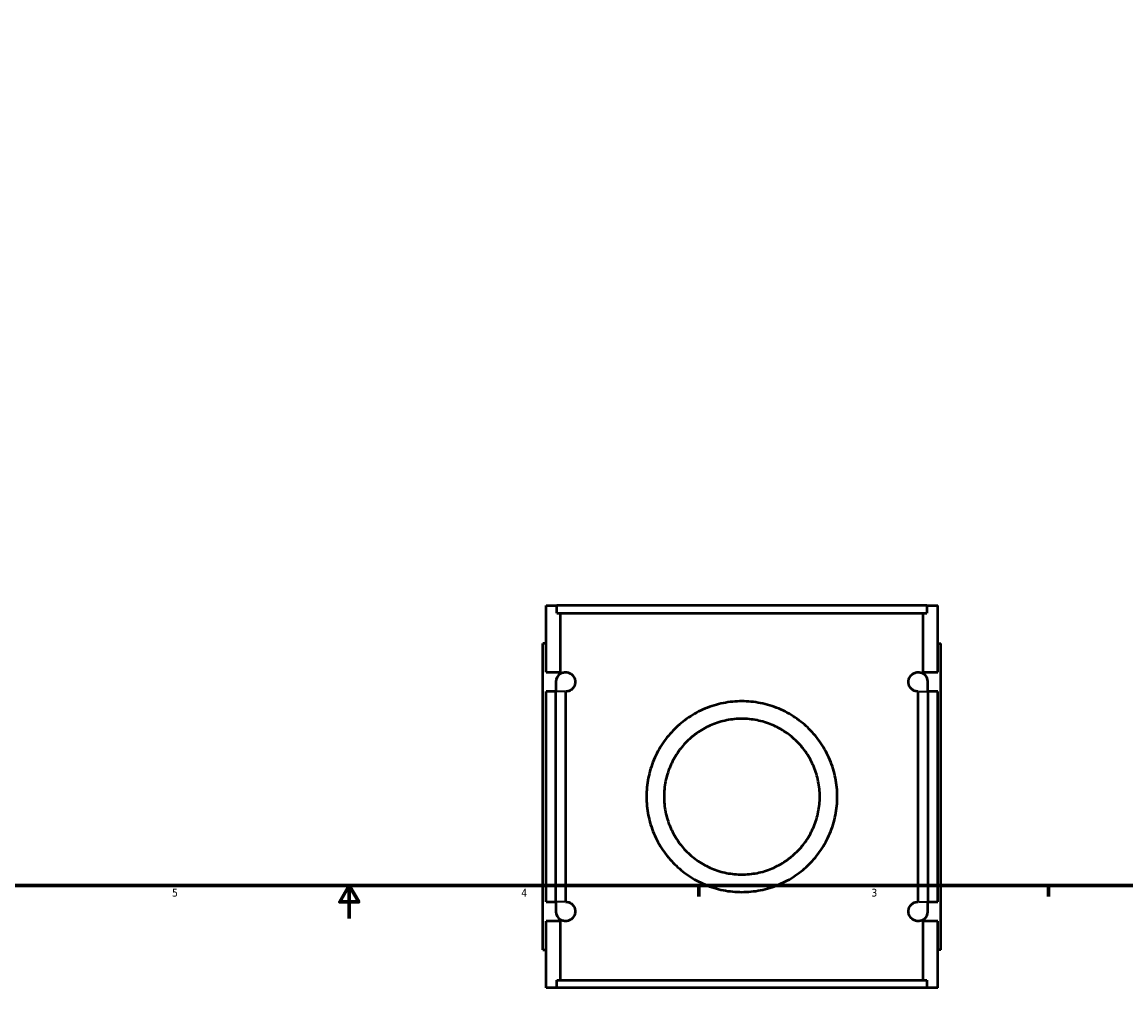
# Model space of a CAD drawing. Header units: inches. Extents: x -0.9 to 53.8, y -0.2 to 48.9.
# Tile 3 of 8: x 13 to 26.4, y -0.2 to 11.5. Entities that reach past the tile are written whole.
import ezdxf

# ---------------------------------------------------------------- set-up
doc = ezdxf.new("R2010")
doc.units = ezdxf.units.IN
doc.header["$MEASUREMENT"] = 0
for name, color, linetype, lineweight in [('Border (ANSI)', 7, 'Continuous', 70), ('Visible (ANSI)', 7, 'Continuous', 50), ('Visible Narrow (ANSI)', 7, 'Continuous', 35)]:
    doc.layers.add(name, color=color, linetype=linetype, lineweight=lineweight)
doc.styles.add('Note Text (ANSI)', font='tahoma.ttf')

# ---------------------------------------------------------------- blocks, each defined once
blk = doc.blocks.new('Borders Default Border')
at = {"layer": 'Border (ANSI)'}
for p, q in [((21.25, 1), (21.25, 0.866)), ((25.5, 1), (25.5, 0.866))]:
    blk.add_line(p, q, dxfattribs=at)
at = {"layer": 'Border (ANSI)', "flags": 128}
for points in [[(0.5, 1), (0.5, 21), (33.5, 21), (33.5, 1), (0.5, 1)], [(17, 0.6), (17, 1), (16.885, 0.8), (17.115, 0.8), (17, 1)]]:
    blk.add_lwpolyline(points, dxfattribs=at)
at = {"layer": 'Border (ANSI)', "color": 5, "true_color": 0x0000ff, "char_height": 0.0945, "attachment_point": 7, "style": 'Note Text (ANSI)'}
for s, insert in [('5', (14.847, 0.864)), ('4', (19.092, 0.866)), ('3', (23.346, 0.864))]:
    blk.add_mtext(s, dxfattribs=dict(at, insert=insert))

msp = doc.modelspace()

# ---------------------------------------------------------------- linework, layer by layer
at = {"layer": 'Visible (ANSI)'}
for p, q in [((19.392, 4.405), (19.523, 4.405)), ((19.392, 3.593), (19.392, 4.405)), ((24.021, 4.405), (19.523, 4.405)), ((19.523, 4.312), (19.523, 4.405)), ((19.523, 4.312), (24.021, 4.312)), ((19.569, 3.593), (19.569, 4.312)), ((23.975, 3.593), (23.975, 4.312)), ((24.021, 4.405), (24.152, 4.405)), ((24.021, 4.405), (24.021, 4.312)), ((24.152, 3.593), (24.152, 4.405)), ((19.392, 3.94), (19.353, 3.94)), ((19.353, 0.22), (19.353, 3.94)), ((24.152, 3.94), (24.192, 3.94)), ((24.192, 0.22), (24.192, 3.94)), ((19.392, 3.593), (19.569, 3.593)), ((19.569, 3.577), (19.569, 3.593)), ((23.975, 3.577), (23.975, 3.593)), ((23.975, 3.593), (24.152, 3.593)), ((19.392, 0.803), (19.392, 3.357)), ((19.51, 3.357), (19.392, 3.357)), ((19.51, 3.475), (19.51, 3.357)), ((19.51, 0.803), (19.51, 3.357)), ((19.629, 3.357), (19.629, 3.357)), ((19.629, 3.357), (19.629, 0.803)), ((23.915, 0.803), (23.915, 3.357)), ((23.915, 3.357), (23.915, 3.357)), ((24.034, 3.357), (24.034, 3.475)), ((24.152, 3.357), (24.034, 3.357)), ((24.034, 3.357), (24.034, 0.803)), ((24.152, 0.803), (24.152, 3.357)), ((19.392, 0.803), (19.51, 0.803)), ((19.51, 0.803), (19.51, 0.685)), ((19.629, 0.803), (19.629, 0.803)), ((23.915, 0.803), (23.915, 0.803)), ((24.034, 0.803), (24.152, 0.803)), ((24.034, 0.685), (24.034, 0.803)), ((19.392, -0.245), (19.392, 0.567)), ((19.569, 0.567), (19.392, 0.567)), ((19.569, 0.567), (19.569, 0.583)), ((19.569, -0.152), (19.569, 0.567)), ((23.975, 0.567), (23.975, 0.583)), ((23.975, -0.152), (23.975, 0.567)), ((24.152, 0.567), (23.975, 0.567)), ((24.152, -0.245), (24.152, 0.567)), ((19.353, 0.22), (19.392, 0.22)), ((24.192, 0.22), (24.152, 0.22)), ((19.523, -0.245), (19.392, -0.245)), ((19.523, -0.152), (24.021, -0.152)), ((19.523, -0.245), (19.523, -0.152)), ((24.021, -0.245), (19.523, -0.245)), ((24.021, -0.152), (24.021, -0.245)), ((24.152, -0.245), (24.021, -0.245))]:
    msp.add_line(p, q, dxfattribs=at)
for centre, start, end in [((19.628, 3.475), 120.2256, 180), ((23.916, 3.475), 0, 59.7744), ((19.628, 0.685), 180, 239.7744), ((23.916, 0.685), 300.2256, 0)]:
    msp.add_arc(centre, 0.118, start, end, dxfattribs=at)
for points, knots in [([(19.569, 3.577), (19.579, 3.583), (19.591, 3.588), (19.621, 3.594), (19.64, 3.595), (19.67, 3.586), (19.683, 3.581), (19.708, 3.564), (19.72, 3.552), (19.735, 3.527), (19.739, 3.518), (19.743, 3.503), (19.745, 3.498), (19.746, 3.487), (19.747, 3.481), (19.747, 3.47), (19.746, 3.464), (19.745, 3.453), (19.743, 3.447), (19.739, 3.432), (19.735, 3.424), (19.72, 3.398), (19.708, 3.386), (19.683, 3.369), (19.67, 3.364), (19.649, 3.358), (19.639, 3.357), (19.629, 3.357)], [0.958383, 0.958383, 0.958383, 0.958383, 1.334702, 1.334702, 1.779603, 1.779603, 2.021359, 2.021359, 2.263114, 2.263114, 2.351421, 2.351421, 2.395574, 2.395574, 2.439728, 2.439728, 2.483881, 2.483881, 2.528034, 2.528034, 2.616341, 2.616341, 2.858097, 2.858097, 3.099852, 3.099852, 3.335906, 3.335906, 3.335906, 3.335906]), ([(23.915, 3.357), (23.906, 3.357), (23.896, 3.358), (23.874, 3.364), (23.862, 3.369), (23.837, 3.386), (23.824, 3.398), (23.809, 3.424), (23.805, 3.432), (23.801, 3.447), (23.8, 3.453), (23.798, 3.464), (23.798, 3.47), (23.798, 3.481), (23.798, 3.487), (23.8, 3.498), (23.801, 3.503), (23.805, 3.518), (23.809, 3.527), (23.824, 3.552), (23.837, 3.564), (23.862, 3.581), (23.874, 3.586), (23.905, 3.595), (23.923, 3.594), (23.953, 3.588), (23.965, 3.583), (23.975, 3.577)], [1.543139, 1.543139, 1.543139, 1.543139, 1.779213, 1.779213, 2.02096, 2.02096, 2.262707, 2.262707, 2.351011, 2.351011, 2.395164, 2.395164, 2.439316, 2.439316, 2.483468, 2.483468, 2.527621, 2.527621, 2.615926, 2.615926, 2.857672, 2.857672, 3.099419, 3.099419, 3.544222, 3.544222, 3.92065, 3.92065, 3.92065, 3.92065]), ([(22.932, 2.08), (22.932, 2.006), (22.924, 1.929), (22.894, 1.778), (22.872, 1.704), (22.812, 1.562), (22.775, 1.494), (22.691, 1.369), (22.643, 1.311), (22.541, 1.21), (22.484, 1.162), (22.359, 1.078), (22.291, 1.041), (22.149, 0.981), (22.074, 0.958), (21.923, 0.928), (21.847, 0.921), (21.698, 0.921), (21.622, 0.928), (21.471, 0.958), (21.396, 0.981), (21.253, 1.041), (21.185, 1.078), (21.06, 1.162), (21.003, 1.21), (20.902, 1.311), (20.854, 1.369), (20.769, 1.494), (20.732, 1.562), (20.673, 1.704), (20.65, 1.778), (20.62, 1.929), (20.613, 2.006), (20.613, 2.155), (20.62, 2.231), (20.65, 2.382), (20.673, 2.457), (20.732, 2.599), (20.769, 2.667), (20.854, 2.792), (20.902, 2.849), (21.003, 2.951), (21.06, 2.998), (21.185, 3.083), (21.253, 3.12), (21.396, 3.18), (21.471, 3.202), (21.622, 3.232), (21.698, 3.24), (21.847, 3.24), (21.923, 3.232), (22.074, 3.202), (22.149, 3.18), (22.291, 3.12), (22.359, 3.083), (22.484, 2.998), (22.541, 2.951), (22.643, 2.849), (22.691, 2.792), (22.775, 2.667), (22.812, 2.599), (22.872, 2.457), (22.894, 2.382), (22.924, 2.231), (22.932, 2.155), (22.932, 2.08)], [0, 0, 0, 0, 0.567762, 0.567762, 1.135525, 1.135525, 1.703287, 1.703287, 2.271049, 2.271049, 2.83702, 2.83702, 3.40299, 3.40299, 3.968961, 3.968961, 4.534932, 4.534932, 5.100902, 5.100902, 5.666873, 5.666873, 6.232843, 6.232843, 6.798814, 6.798814, 7.366576, 7.366576, 7.934338, 7.934338, 8.502101, 8.502101, 9.069863, 9.069863, 9.637625, 9.637625, 10.205388, 10.205388, 10.77315, 10.77315, 11.340912, 11.340912, 11.906883, 11.906883, 12.472853, 12.472853, 13.038824, 13.038824, 13.604795, 13.604795, 14.170765, 14.170765, 14.736736, 14.736736, 15.302706, 15.302706, 15.868677, 15.868677, 16.436439, 16.436439, 17.004201, 17.004201, 17.571964, 17.571964, 18.139726, 18.139726, 18.139726, 18.139726]), ([(22.719, 2.08), (22.719, 2.019), (22.713, 1.957), (22.688, 1.833), (22.669, 1.773), (22.621, 1.657), (22.591, 1.601), (22.522, 1.499), (22.483, 1.452), (22.4, 1.37), (22.354, 1.331), (22.252, 1.262), (22.196, 1.232), (22.08, 1.183), (22.019, 1.164), (21.895, 1.14), (21.833, 1.134), (21.711, 1.134), (21.649, 1.14), (21.526, 1.164), (21.465, 1.183), (21.348, 1.232), (21.293, 1.262), (21.191, 1.331), (21.144, 1.37), (21.062, 1.452), (21.023, 1.499), (20.954, 1.601), (20.924, 1.657), (20.875, 1.773), (20.856, 1.833), (20.832, 1.957), (20.826, 2.019), (20.826, 2.141), (20.832, 2.204), (20.856, 2.327), (20.875, 2.388), (20.924, 2.504), (20.954, 2.559), (21.023, 2.661), (21.062, 2.708), (21.144, 2.791), (21.191, 2.83), (21.293, 2.899), (21.348, 2.929), (21.465, 2.978), (21.526, 2.996), (21.649, 3.021), (21.711, 3.027), (21.833, 3.027), (21.895, 3.021), (22.019, 2.996), (22.08, 2.978), (22.196, 2.929), (22.252, 2.899), (22.354, 2.83), (22.4, 2.791), (22.483, 2.708), (22.522, 2.661), (22.591, 2.559), (22.621, 2.504), (22.669, 2.388), (22.688, 2.327), (22.713, 2.204), (22.719, 2.141), (22.719, 2.08)], [0, 0, 0, 0, 0.464886, 0.464886, 0.929771, 0.929771, 1.394657, 1.394657, 1.859543, 1.859543, 2.322586, 2.322586, 2.78563, 2.78563, 3.248673, 3.248673, 3.711717, 3.711717, 4.17476, 4.17476, 4.637804, 4.637804, 5.100847, 5.100847, 5.563891, 5.563891, 6.028776, 6.028776, 6.493662, 6.493662, 6.958547, 6.958547, 7.423433, 7.423433, 7.888319, 7.888319, 8.353204, 8.353204, 8.81809, 8.81809, 9.282976, 9.282976, 9.746019, 9.746019, 10.209063, 10.209063, 10.672106, 10.672106, 11.13515, 11.13515, 11.598193, 11.598193, 12.061237, 12.061237, 12.52428, 12.52428, 12.987324, 12.987324, 13.452209, 13.452209, 13.917095, 13.917095, 14.381981, 14.381981, 14.846866, 14.846866, 14.846866, 14.846866]), ([(19.629, 0.803), (19.639, 0.803), (19.649, 0.802), (19.67, 0.796), (19.683, 0.791), (19.708, 0.774), (19.72, 0.762), (19.735, 0.737), (19.739, 0.728), (19.743, 0.713), (19.745, 0.708), (19.746, 0.697), (19.747, 0.691), (19.747, 0.68), (19.746, 0.674), (19.745, 0.663), (19.743, 0.657), (19.739, 0.642), (19.735, 0.634), (19.72, 0.608), (19.708, 0.596), (19.683, 0.579), (19.67, 0.574), (19.64, 0.566), (19.621, 0.566), (19.591, 0.572), (19.579, 0.577), (19.569, 0.583)], [1.543549, 1.543549, 1.543549, 1.543549, 1.779603, 1.779603, 2.021359, 2.021359, 2.263114, 2.263114, 2.351421, 2.351421, 2.395574, 2.395574, 2.439728, 2.439728, 2.483881, 2.483881, 2.528034, 2.528034, 2.616341, 2.616341, 2.858097, 2.858097, 3.099852, 3.099852, 3.544753, 3.544753, 3.921073, 3.921073, 3.921073, 3.921073]), ([(23.975, 0.583), (23.965, 0.577), (23.953, 0.572), (23.923, 0.566), (23.905, 0.566), (23.874, 0.574), (23.862, 0.579), (23.837, 0.596), (23.824, 0.608), (23.809, 0.634), (23.805, 0.642), (23.801, 0.657), (23.8, 0.663), (23.798, 0.674), (23.798, 0.68), (23.798, 0.691), (23.798, 0.697), (23.8, 0.708), (23.801, 0.713), (23.805, 0.728), (23.809, 0.737), (23.824, 0.762), (23.837, 0.774), (23.862, 0.791), (23.874, 0.796), (23.896, 0.802), (23.906, 0.803), (23.915, 0.803)], [0.957982, 0.957982, 0.957982, 0.957982, 1.33441, 1.33441, 1.779213, 1.779213, 2.02096, 2.02096, 2.262707, 2.262707, 2.351011, 2.351011, 2.395164, 2.395164, 2.439316, 2.439316, 2.483468, 2.483468, 2.527621, 2.527621, 2.615926, 2.615926, 2.857672, 2.857672, 3.099419, 3.099419, 3.335493, 3.335493, 3.335493, 3.335493])]:
    msp.add_open_spline(points, degree=3, knots=knots, dxfattribs=at)
at = {"layer": 'Visible Narrow (ANSI)'}
for p, q in [((19.62, 3.357), (19.511, 3.357)), ((23.924, 3.357), (24.034, 3.357)), ((19.62, 0.803), (19.511, 0.803)), ((23.924, 0.803), (24.034, 0.803))]:
    msp.add_line(p, q, dxfattribs=at)

# ---------------------------------------------------------------- block references
msp.add_blockref('Borders Default Border', (0, 0))

doc.saveas('drawing.dxf')
